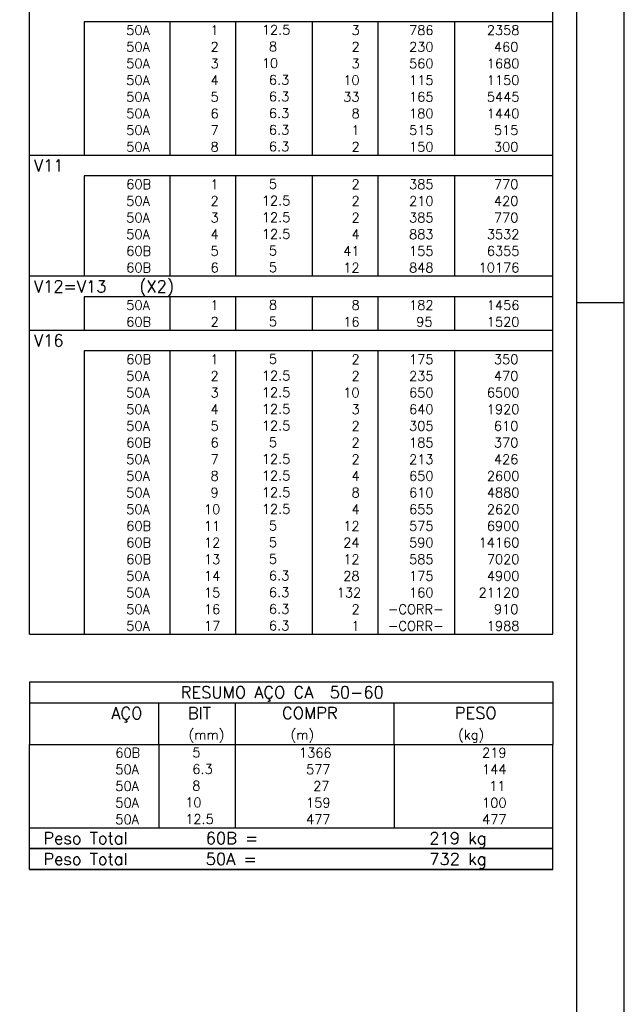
# Model space of a CAD drawing. Extents: x 0 to 84.1, y 0 to 59.4.
# Tile 16 of 17: x 71.4 to 84.1, y 15 to 35.6. Entities that reach past the tile are written whole.
import ezdxf

# ---------------------------------------------------------------- set-up
doc = ezdxf.new("R2010")
doc.units = 0
for name, color, linetype in [('1', 7, 'CONTINUOUS'), ('12', 12, 'CONTINUOUS'), ('3', 3, 'CONTINUOUS')]:
    doc.layers.add(name, color=color, linetype=linetype)
doc.styles.get("Standard").update_dxf_attribs({"font": 'ROMANS.SHX'})

msp = doc.modelspace()

# ---------------------------------------------------------------- linework, layer by layer
at = {"layer": '1', "linetype": 'CONTINUOUS'}
for p, q in [((84.099998, 0), (84.099998, 59.400009)), ((71.6, 35.594953), (71.6, 36.032453)), ((82.6, 35.594953), (82.6, 36.032453)), ((71.6, 35.244953), (71.6, 35.594953)), ((82.6, 35.594953), (72.75, 35.594953)), ((72.75, 35.594953), (72.75, 35.244953)), ((74.55, 35.594953), (74.55, 35.244953)), ((75.93, 35.594953), (75.93, 35.244953)), ((77.54, 35.594953), (77.54, 35.244953)), ((78.92, 35.594953), (78.92, 35.244953)), ((80.53, 35.594953), (80.53, 35.244953)), ((82.6, 35.244953), (82.6, 35.594953)), ((71.6, 34.894953), (71.6, 35.244953)), ((72.75, 35.244953), (72.75, 34.894953)), ((74.55, 35.244953), (74.55, 34.894953)), ((75.93, 35.244953), (75.93, 34.894953)), ((77.54, 35.244953), (77.54, 34.894953)), ((78.92, 35.244953), (78.92, 34.894953)), ((80.53, 35.244953), (80.53, 34.894953)), ((82.6, 34.894953), (82.6, 35.244953)), ((71.6, 34.544953), (71.6, 34.894953)), ((72.75, 34.894953), (72.75, 34.544953)), ((74.55, 34.894953), (74.55, 34.544953)), ((75.93, 34.894953), (75.93, 34.544953)), ((77.54, 34.894953), (77.54, 34.544953)), ((78.92, 34.894953), (78.92, 34.544953)), ((80.53, 34.894953), (80.53, 34.544953)), ((82.6, 34.544953), (82.6, 34.894953)), ((71.6, 34.194953), (71.6, 34.544953)), ((72.75, 34.544953), (72.75, 34.194953)), ((74.55, 34.544953), (74.55, 34.194953)), ((75.93, 34.544953), (75.93, 34.194953)), ((77.54, 34.544953), (77.54, 34.194953)), ((78.92, 34.544953), (78.92, 34.194953)), ((80.53, 34.544953), (80.53, 34.194953)), ((82.6, 34.194953), (82.6, 34.544953)), ((71.6, 33.844953), (71.6, 34.194953)), ((72.75, 34.194953), (72.75, 33.844953)), ((74.55, 34.194953), (74.55, 33.844953)), ((75.93, 34.194953), (75.93, 33.844953)), ((77.54, 34.194953), (77.54, 33.844953)), ((78.92, 34.194953), (78.92, 33.844953)), ((80.53, 34.194953), (80.53, 33.844953)), ((82.6, 33.844953), (82.6, 34.194953)), ((71.6, 33.494953), (71.6, 33.844953)), ((72.75, 33.844953), (72.75, 33.494953)), ((74.55, 33.844953), (74.55, 33.494953)), ((75.93, 33.844953), (75.93, 33.494953)), ((77.54, 33.844953), (77.54, 33.494953)), ((78.92, 33.844953), (78.92, 33.494953)), ((80.53, 33.844953), (80.53, 33.494953)), ((82.6, 33.494953), (82.6, 33.844953)), ((71.6, 33.144953), (71.6, 33.494953)), ((72.75, 33.494953), (72.75, 33.144953)), ((74.55, 33.494953), (74.55, 33.144953)), ((75.93, 33.494953), (75.93, 33.144953)), ((77.54, 33.494953), (77.54, 33.144953)), ((78.92, 33.494953), (78.92, 33.144953)), ((80.53, 33.494953), (80.53, 33.144953)), ((82.6, 33.144953), (82.6, 33.494953)), ((71.6, 32.794953), (71.6, 33.144953)), ((72.75, 33.144953), (72.75, 32.794953)), ((74.55, 33.144953), (74.55, 32.794953)), ((75.93, 33.144953), (75.93, 32.794953)), ((77.54, 33.144953), (77.54, 32.794953)), ((78.92, 33.144953), (78.92, 32.794953)), ((80.53, 33.144953), (80.53, 32.794953)), ((82.6, 32.794953), (82.6, 33.144953)), ((71.6, 32.357453), (71.6, 32.794953)), ((71.6, 32.794953), (82.6, 32.794953)), ((82.6, 32.357453), (82.6, 32.794953)), ((71.6, 32.007454), (71.6, 32.357453)), ((82.6, 32.357453), (72.75, 32.357453)), ((72.75, 32.357453), (72.75, 32.007454)), ((74.55, 32.357453), (74.55, 32.007454)), ((75.93, 32.357453), (75.93, 32.007454)), ((77.54, 32.357453), (77.54, 32.007454)), ((78.92, 32.357453), (78.92, 32.007454)), ((80.53, 32.357453), (80.53, 32.007454)), ((82.6, 32.007454), (82.6, 32.357453)), ((71.6, 31.657454), (71.6, 32.007454)), ((72.75, 32.007454), (72.75, 31.657454)), ((74.55, 32.007454), (74.55, 31.657454)), ((75.93, 32.007454), (75.93, 31.657454)), ((77.54, 32.007454), (77.54, 31.657454)), ((78.92, 32.007454), (78.92, 31.657454)), ((80.53, 32.007454), (80.53, 31.657454)), ((82.6, 31.657454), (82.6, 32.007454)), ((71.6, 31.307454), (71.6, 31.657454)), ((72.75, 31.657454), (72.75, 31.307454)), ((74.55, 31.657454), (74.55, 31.307454)), ((75.93, 31.657454), (75.93, 31.307454)), ((77.54, 31.657454), (77.54, 31.307454)), ((78.92, 31.657454), (78.92, 31.307454)), ((80.53, 31.657454), (80.53, 31.307454)), ((82.6, 31.307454), (82.6, 31.657454)), ((71.6, 30.957454), (71.6, 31.307454)), ((72.75, 31.307454), (72.75, 30.957454)), ((74.55, 31.307454), (74.55, 30.957454)), ((75.93, 31.307454), (75.93, 30.957454)), ((77.54, 31.307454), (77.54, 30.957454)), ((78.92, 31.307454), (78.92, 30.957454)), ((80.53, 31.307454), (80.53, 30.957454)), ((82.6, 30.957454), (82.6, 31.307454)), ((71.6, 30.607454), (71.6, 30.957454)), ((72.75, 30.957454), (72.75, 30.607454)), ((74.55, 30.957454), (74.55, 30.607454)), ((75.93, 30.957454), (75.93, 30.607454)), ((77.54, 30.957454), (77.54, 30.607454)), ((78.92, 30.957454), (78.92, 30.607454)), ((80.53, 30.957454), (80.53, 30.607454)), ((82.6, 30.607454), (82.6, 30.957454)), ((71.6, 30.257454), (71.6, 30.607454)), ((72.75, 30.607454), (72.75, 30.257454)), ((74.55, 30.607454), (74.55, 30.257454)), ((75.93, 30.607454), (75.93, 30.257454)), ((77.54, 30.607454), (77.54, 30.257454)), ((78.92, 30.607454), (78.92, 30.257454)), ((80.53, 30.607454), (80.53, 30.257454)), ((82.6, 30.257454), (82.6, 30.607454)), ((71.6, 29.819954), (71.6, 30.257454)), ((71.6, 30.257454), (82.6, 30.257454)), ((82.6, 29.819954), (82.6, 30.257454)), ((71.6, 29.469954), (71.6, 29.819954)), ((82.6, 29.819954), (72.75, 29.819954)), ((72.75, 29.819954), (72.75, 29.469954)), ((74.55, 29.819954), (74.55, 29.469954)), ((75.93, 29.819954), (75.93, 29.469954)), ((77.54, 29.819954), (77.54, 29.469954)), ((78.92, 29.819954), (78.92, 29.469954)), ((80.53, 29.819954), (80.53, 29.469954)), ((82.6, 29.469954), (82.6, 29.819954)), ((83.099998, 29.699997), (84.099998, 29.699997)), ((83.099998, 29.699997), (84.099998, 29.699997)), ((71.6, 29.119954), (71.6, 29.469954)), ((72.75, 29.469954), (72.75, 29.119954)), ((74.55, 29.469954), (74.55, 29.119954)), ((75.93, 29.469954), (75.93, 29.119954)), ((77.54, 29.469954), (77.54, 29.119954)), ((78.92, 29.469954), (78.92, 29.119954)), ((80.53, 29.469954), (80.53, 29.119954)), ((82.6, 29.119954), (82.6, 29.469954)), ((71.6, 28.682454), (71.6, 29.119954)), ((71.6, 29.119954), (82.6, 29.119954)), ((82.6, 28.682454), (82.6, 29.119954)), ((71.6, 28.332454), (71.6, 28.682454)), ((82.6, 28.682454), (72.75, 28.682454)), ((72.75, 28.682454), (72.75, 28.332454)), ((74.55, 28.682454), (74.55, 28.332454)), ((75.93, 28.682454), (75.93, 28.332454)), ((77.54, 28.682454), (77.54, 28.332454)), ((78.92, 28.682454), (78.92, 28.332454)), ((80.53, 28.682454), (80.53, 28.332454)), ((82.6, 28.332454), (82.6, 28.682454)), ((71.6, 27.982454), (71.6, 28.332454)), ((72.75, 28.332454), (72.75, 27.982454)), ((74.55, 28.332454), (74.55, 27.982454)), ((75.93, 28.332454), (75.93, 27.982454)), ((77.54, 28.332454), (77.54, 27.982454)), ((78.92, 28.332454), (78.92, 27.982454)), ((80.53, 28.332454), (80.53, 27.982454)), ((82.6, 27.982454), (82.6, 28.332454)), ((71.6, 27.632454), (71.6, 27.982454)), ((72.75, 27.982454), (72.75, 27.632454)), ((74.55, 27.982454), (74.55, 27.632454)), ((75.93, 27.982454), (75.93, 27.632454)), ((77.54, 27.982454), (77.54, 27.632454)), ((78.92, 27.982454), (78.92, 27.632454)), ((80.53, 27.982454), (80.53, 27.632454)), ((82.6, 27.632454), (82.6, 27.982454)), ((71.6, 27.282455), (71.6, 27.632454)), ((72.75, 27.632454), (72.75, 27.282455)), ((74.55, 27.632454), (74.55, 27.282455)), ((75.93, 27.632454), (75.93, 27.282455)), ((77.54, 27.632454), (77.54, 27.282455)), ((78.92, 27.632454), (78.92, 27.282455)), ((80.53, 27.632454), (80.53, 27.282455)), ((82.6, 27.282455), (82.6, 27.632454)), ((71.6, 26.932455), (71.6, 27.282455)), ((72.75, 27.282455), (72.75, 26.932455)), ((74.55, 27.282455), (74.55, 26.932455)), ((75.93, 27.282455), (75.93, 26.932455)), ((77.54, 27.282455), (77.54, 26.932455)), ((78.92, 27.282455), (78.92, 26.932455)), ((80.53, 27.282455), (80.53, 26.932455)), ((82.6, 26.932455), (82.6, 27.282455)), ((71.6, 26.582455), (71.6, 26.932455)), ((72.75, 26.932455), (72.75, 26.582455)), ((74.55, 26.932455), (74.55, 26.582455)), ((75.93, 26.932455), (75.93, 26.582455)), ((77.54, 26.932455), (77.54, 26.582455)), ((78.92, 26.932455), (78.92, 26.582455)), ((80.53, 26.932455), (80.53, 26.582455)), ((82.6, 26.582455), (82.6, 26.932455)), ((71.6, 26.232455), (71.6, 26.582455)), ((72.75, 26.582455), (72.75, 26.232455)), ((74.55, 26.582455), (74.55, 26.232455)), ((75.93, 26.582455), (75.93, 26.232455)), ((77.54, 26.582455), (77.54, 26.232455)), ((78.92, 26.582455), (78.92, 26.232455)), ((80.53, 26.582455), (80.53, 26.232455)), ((82.6, 26.232455), (82.6, 26.582455)), ((71.6, 25.882455), (71.6, 26.232455)), ((72.75, 26.232455), (72.75, 25.882455)), ((74.55, 26.232455), (74.55, 25.882455)), ((75.93, 26.232455), (75.93, 25.882455)), ((77.54, 26.232455), (77.54, 25.882455)), ((78.92, 26.232455), (78.92, 25.882455)), ((80.53, 26.232455), (80.53, 25.882455)), ((82.6, 25.882455), (82.6, 26.232455)), ((71.6, 25.532455), (71.6, 25.882455)), ((72.75, 25.882455), (72.75, 25.532455)), ((74.55, 25.882455), (74.55, 25.532455)), ((75.93, 25.882455), (75.93, 25.532455)), ((77.54, 25.882455), (77.54, 25.532455)), ((78.92, 25.882455), (78.92, 25.532455)), ((80.53, 25.882455), (80.53, 25.532455)), ((82.6, 25.532455), (82.6, 25.882455)), ((71.6, 25.182455), (71.6, 25.532455)), ((72.75, 25.532455), (72.75, 25.182455)), ((74.55, 25.532455), (74.55, 25.182455)), ((75.93, 25.532455), (75.93, 25.182455)), ((77.54, 25.532455), (77.54, 25.182455)), ((78.92, 25.532455), (78.92, 25.182455)), ((80.53, 25.532455), (80.53, 25.182455)), ((82.6, 25.182455), (82.6, 25.532455)), ((71.6, 24.832455), (71.6, 25.182455)), ((72.75, 25.182455), (72.75, 24.832455)), ((74.55, 25.182455), (74.55, 24.832455)), ((75.93, 25.182455), (75.93, 24.832455)), ((77.54, 25.182455), (77.54, 24.832455)), ((78.92, 25.182455), (78.92, 24.832455)), ((80.53, 25.182455), (80.53, 24.832455)), ((82.6, 24.832455), (82.6, 25.182455)), ((71.6, 24.482455), (71.6, 24.832455)), ((72.75, 24.832455), (72.75, 24.482455)), ((74.55, 24.832455), (74.55, 24.482455)), ((75.93, 24.832455), (75.93, 24.482455)), ((77.54, 24.832455), (77.54, 24.482455)), ((78.92, 24.832455), (78.92, 24.482455)), ((80.53, 24.832455), (80.53, 24.482455)), ((82.6, 24.482455), (82.6, 24.832455)), ((71.6, 24.132455), (71.6, 24.482455)), ((72.75, 24.482455), (72.75, 24.132455)), ((74.55, 24.482455), (74.55, 24.132455)), ((75.93, 24.482455), (75.93, 24.132455)), ((77.54, 24.482455), (77.54, 24.132455)), ((78.92, 24.482455), (78.92, 24.132455)), ((80.53, 24.482455), (80.53, 24.132455)), ((82.6, 24.132455), (82.6, 24.482455)), ((71.6, 23.782456), (71.6, 24.132455)), ((72.75, 24.132455), (72.75, 23.782456)), ((74.55, 24.132455), (74.55, 23.782456)), ((75.93, 24.132455), (75.93, 23.782456)), ((77.54, 24.132455), (77.54, 23.782456)), ((78.92, 24.132455), (78.92, 23.782456)), ((80.53, 24.132455), (80.53, 23.782456)), ((82.6, 23.782456), (82.6, 24.132455)), ((71.6, 23.432456), (71.6, 23.782456)), ((72.75, 23.782456), (72.75, 23.432456)), ((74.55, 23.782456), (74.55, 23.432456)), ((75.93, 23.782456), (75.93, 23.432456)), ((77.54, 23.782456), (77.54, 23.432456)), ((78.92, 23.782456), (78.92, 23.432456)), ((80.53, 23.782456), (80.53, 23.432456)), ((82.6, 23.432456), (82.6, 23.782456)), ((71.6, 23.082456), (71.6, 23.432456)), ((72.75, 23.432456), (72.75, 23.082456)), ((74.55, 23.432456), (74.55, 23.082456)), ((75.93, 23.432456), (75.93, 23.082456)), ((77.54, 23.432456), (77.54, 23.082456)), ((78.92, 23.432456), (78.92, 23.082456)), ((80.53, 23.432456), (80.53, 23.082456)), ((82.6, 23.082456), (82.6, 23.432456)), ((71.6, 22.732456), (71.6, 23.082456)), ((72.75, 23.082456), (72.75, 22.732456)), ((74.55, 23.082456), (74.55, 22.732456)), ((75.93, 23.082456), (75.93, 22.732456)), ((77.54, 23.082456), (77.54, 22.732456)), ((78.92, 23.082456), (78.92, 22.732456)), ((80.53, 23.082456), (80.53, 22.732456)), ((82.6, 22.732456), (82.6, 23.082456)), ((71.6, 22.732456), (82.6, 22.732456)), ((71.6, 21.732456), (71.6, 20.419956)), ((71.6, 21.732456), (82.6, 21.732456)), ((82.6, 21.732456), (82.6, 20.419956)), ((71.6, 21.294956), (82.6, 21.294956)), ((74.32, 20.419956), (74.32, 21.294956)), ((75.93, 20.419956), (75.93, 21.294956)), ((79.265, 20.419956), (79.265, 21.294956)), ((71.6, 20.419956), (82.6, 20.419956)), ((71.6, 20.069955), (71.6, 20.419956)), ((74.32, 20.419956), (74.32, 20.069956)), ((75.93, 20.069955), (75.93, 20.419956)), ((79.265, 20.419956), (79.265, 20.069955)), ((82.6, 20.069955), (82.6, 20.419956)), ((71.6, 19.719955), (71.6, 20.069955)), ((74.32, 20.069955), (74.32, 19.719956)), ((75.93, 19.719955), (75.93, 20.069955)), ((79.265, 20.069955), (79.265, 19.719955)), ((82.6, 19.719955), (82.6, 20.069955)), ((71.6, 19.369955), (71.6, 19.719955)), ((74.32, 19.719955), (74.32, 19.369955)), ((75.93, 19.369955), (75.93, 19.719955)), ((79.265, 19.719955), (79.265, 19.369955)), ((82.6, 19.369955), (82.6, 19.719955)), ((71.6, 19.019954), (71.6, 19.369955)), ((74.32, 19.369955), (74.32, 19.019955)), ((75.93, 19.019954), (75.93, 19.369955)), ((79.265, 19.369955), (79.265, 19.019954)), ((82.6, 19.019954), (82.6, 19.369955)), ((71.6, 18.669954), (71.6, 19.019954)), ((74.32, 19.019954), (74.32, 18.669954)), ((75.93, 18.669954), (75.93, 19.019954)), ((79.265, 19.019954), (79.265, 18.669954)), ((82.6, 18.669954), (82.6, 19.019954)), ((71.6, 18.669954), (82.6, 18.669954)), ((71.6, 18.232454), (71.6, 18.669954)), ((71.6, 18.669954), (82.6, 18.669954)), ((82.6, 18.232454), (82.6, 18.669954)), ((82.6, 18.232454), (71.6, 18.232454)), ((71.6, 17.794954), (71.6, 18.232454)), ((71.6, 18.232454), (82.6, 18.232454)), ((82.6, 17.794954), (82.6, 18.232454)), ((82.6, 17.794954), (71.6, 17.794954))]:
    msp.add_line(p, q, dxfattribs=at)
at = {"layer": '12', "linetype": 'CONTINUOUS'}
msp.add_lwpolyline([(2.5, 1), (83.099998, 1), (83.099998, 58.400009), (2.5, 58.400009), (2.5, 1)], dxfattribs=at)
at = {"layer": '3', "linetype": 'CONTINUOUS'}
msp.add_line((71.6, 17.794954), (82.6, 17.794954), dxfattribs=at)

# ---------------------------------------------------------------- texts
at = {"layer": '1', "linetype": 'CONTINUOUS'}
for s, height, p in [('     50A', 0.2, (72.889661, 35.319953)), ('   12.5', 0.2, (76.036543, 35.325996)), ('   3', 0.2, (77.92, 35.319953)), ('   786', 0.2, (79.13, 35.319953)), ('   2358', 0.2, (80.763622, 35.319953)), ('     50A', 0.2, (72.889661, 34.969953)), ('    8  ', 0.2, (76.036543, 34.975997)), ('   2', 0.2, (77.92, 34.969953)), ('   230', 0.2, (79.13, 34.969953)), ('    460', 0.2, (80.763622, 34.969953)), ('     50A', 0.2, (72.889661, 34.619953)), ('   10  ', 0.2, (76.036543, 34.625997)), ('   3', 0.2, (77.92, 34.619953)), ('   560', 0.2, (79.13, 34.619953)), ('   1680', 0.2, (80.763622, 34.619953)), ('     50A', 0.2, (72.889661, 34.269953)), ('    6.3', 0.2, (76.036543, 34.275997)), ('  10', 0.2, (77.92, 34.269953)), ('   115', 0.2, (79.13, 34.269953)), ('   1150', 0.2, (80.763622, 34.269953)), ('     50A', 0.2, (72.889661, 33.919953)), ('    6.3', 0.2, (76.036543, 33.925997)), ('  33', 0.2, (77.92, 33.919953)), ('   165', 0.2, (79.13, 33.919953)), ('   5445', 0.2, (80.763622, 33.919953)), ('     50A', 0.2, (72.889661, 33.569953)), ('    6.3', 0.2, (76.036543, 33.575997)), ('   8', 0.2, (77.92, 33.569953)), ('   180', 0.2, (79.13, 33.569953)), ('   1440', 0.2, (80.763622, 33.569953)), ('     50A', 0.2, (72.889661, 33.219953)), ('    6.3', 0.2, (76.036543, 33.225997)), ('   1', 0.2, (77.92, 33.219953)), ('   515', 0.2, (79.13, 33.219953)), ('    515', 0.2, (80.763622, 33.219953)), ('     50A', 0.2, (72.889661, 32.869953)), ('    6.3', 0.2, (76.036543, 32.875997)), ('   2', 0.2, (77.92, 32.869953)), ('   150', 0.2, (79.13, 32.869953)), ('    300', 0.2, (80.763622, 32.869953)), ('     60B', 0.2, (72.889661, 32.082453)), ('    5  ', 0.2, (76.036543, 32.088497)), ('   2', 0.2, (77.92, 32.082453)), ('   385', 0.2, (79.13, 32.082453)), ('    770', 0.2, (80.763622, 32.082453)), ('     50A', 0.2, (72.889661, 31.732453)), ('   12.5', 0.2, (76.036543, 31.738497)), ('   2', 0.2, (77.92, 31.732453)), ('   210', 0.2, (79.13, 31.732453)), ('    420', 0.2, (80.763622, 31.732453)), ('     50A', 0.2, (72.889661, 31.382454)), ('   12.5', 0.2, (76.036543, 31.388497)), ('   2', 0.2, (77.92, 31.382454)), ('   385', 0.2, (79.13, 31.382454)), ('    770', 0.2, (80.763622, 31.382454)), ('     50A', 0.2, (72.889661, 31.032454)), ('   12.5', 0.2, (76.036543, 31.038498)), ('   4', 0.2, (77.92, 31.032454)), ('   883', 0.2, (79.13, 31.032454)), ('   3532', 0.2, (80.763622, 31.032454)), ('     60B', 0.2, (72.889661, 30.682454)), ('    5  ', 0.2, (76.036543, 30.688498)), ('  41', 0.2, (77.92, 30.682454)), ('   155', 0.2, (79.13, 30.682454)), ('   6355', 0.2, (80.763622, 30.682454)), ('     60B', 0.2, (72.889661, 30.332454)), ('    5  ', 0.2, (76.036543, 30.338498)), ('  12', 0.2, (77.92, 30.332454)), ('   848', 0.2, (79.13, 30.332454)), ('  10176', 0.2, (80.763622, 30.332454)), ('     50A', 0.2, (72.889661, 29.544954)), ('    8  ', 0.2, (76.036543, 29.550998)), ('   8', 0.2, (77.92, 29.544954)), ('   182', 0.2, (79.13, 29.544954)), ('   1456', 0.2, (80.763622, 29.544954)), ('     60B', 0.2, (72.889661, 29.194954)), ('    5  ', 0.2, (76.036543, 29.200998)), ('  16', 0.2, (77.92, 29.194954)), ('    95', 0.2, (79.13, 29.194954)), ('   1520', 0.2, (80.763622, 29.194954)), ('     60B', 0.2, (72.889661, 28.407454)), ('    5  ', 0.2, (76.036543, 28.413498)), ('   2', 0.2, (77.92, 28.407454)), ('   175', 0.2, (79.13, 28.407454)), ('    350', 0.2, (80.763622, 28.407454)), ('     50A', 0.2, (72.889661, 28.057454)), ('   12.5', 0.2, (76.036543, 28.063498)), ('   2', 0.2, (77.92, 28.057454)), ('   235', 0.2, (79.13, 28.057454)), ('    470', 0.2, (80.763622, 28.057454)), ('   12.5', 0.2, (76.036543, 27.713498)), ('     50A', 0.2, (72.889661, 27.707454)), ('  10', 0.2, (77.92, 27.707454)), ('   650', 0.2, (79.13, 27.707454)), ('   6500', 0.2, (80.763622, 27.707454)), ('     50A', 0.2, (72.889661, 27.357454)), ('   12.5', 0.2, (76.036543, 27.363498)), ('   3', 0.2, (77.92, 27.357454)), ('   640', 0.2, (79.13, 27.357454)), ('   1920', 0.2, (80.763622, 27.357454)), ('     50A', 0.2, (72.889661, 27.007454)), ('   12.5', 0.2, (76.036543, 27.013498)), ('   2', 0.2, (77.92, 27.007454)), ('   305', 0.2, (79.13, 27.007454)), ('    610', 0.2, (80.763622, 27.007454)), ('     60B', 0.2, (72.889661, 26.657455)), ('    5  ', 0.2, (76.036543, 26.663498)), ('   2', 0.2, (77.92, 26.657455)), ('   185', 0.2, (79.13, 26.657455)), ('    370', 0.2, (80.763622, 26.657455)), ('     50A', 0.2, (72.889661, 26.307455)), ('   12.5', 0.2, (76.036543, 26.313499)), ('   2', 0.2, (77.92, 26.307455)), ('   213', 0.2, (79.13, 26.307455)), ('    426', 0.2, (80.763622, 26.307455)), ('     50A', 0.2, (72.889661, 25.957455)), ('   12.5', 0.2, (76.036543, 25.963499)), ('   4', 0.2, (77.92, 25.957455)), ('   650', 0.2, (79.13, 25.957455)), ('   2600', 0.2, (80.763622, 25.957455)), ('     50A', 0.2, (72.889661, 25.607455)), ('   12.5', 0.2, (76.036543, 25.613499)), ('   8', 0.2, (77.92, 25.607455)), ('   610', 0.2, (79.13, 25.607455)), ('   4880', 0.2, (80.763622, 25.607455)), ('     50A', 0.2, (72.889661, 25.257455)), ('   12.5', 0.2, (76.036543, 25.263499)), ('   4', 0.2, (77.92, 25.257455)), ('   655', 0.2, (79.13, 25.257455)), ('   2620', 0.2, (80.763622, 25.257455)), ('     60B', 0.2, (72.889661, 24.907455)), ('    5  ', 0.2, (76.036543, 24.913499)), ('  12', 0.2, (77.92, 24.907455)), ('   575', 0.2, (79.13, 24.907455)), ('   6900', 0.2, (80.763622, 24.907455)), ('     60B', 0.2, (72.889661, 24.557455)), ('    5  ', 0.2, (76.036543, 24.563499)), ('  24', 0.2, (77.92, 24.557455)), ('   590', 0.2, (79.13, 24.557455)), ('  14160', 0.2, (80.763622, 24.557455)), ('     60B', 0.2, (72.889661, 24.207455)), ('    5  ', 0.2, (76.036543, 24.213499)), ('  12', 0.2, (77.92, 24.207455)), ('   585', 0.2, (79.13, 24.207455)), ('   7020', 0.2, (80.763622, 24.207455)), ('     50A', 0.2, (72.889661, 23.857455)), ('    6.3', 0.2, (76.036543, 23.863499)), ('  28', 0.2, (77.92, 23.857455)), ('   175', 0.2, (79.13, 23.857455)), ('   4900', 0.2, (80.763622, 23.857455)), ('     50A', 0.2, (72.889661, 23.507455)), ('    6.3', 0.2, (76.036543, 23.513499)), (' 132', 0.2, (77.92, 23.507455)), ('   160', 0.2, (79.13, 23.507455)), ('  21120', 0.2, (80.763622, 23.507455)), ('    6.3', 0.2, (76.036543, 23.163499)), ('     50A', 0.2, (72.889661, 23.157456)), ('   2', 0.2, (77.92, 23.157456)), ('-CORR-', 0.2, (79.13, 23.157456)), ('    910', 0.2, (80.763622, 23.157456)), ('     50A', 0.2, (72.889661, 22.807456)), ('    6.3', 0.2, (76.036543, 22.8135)), ('   1', 0.2, (77.92, 22.807456)), ('-CORR-', 0.2, (79.13, 22.807456)), ('   1988', 0.2, (80.763622, 22.807456)), ('PESO', 0.25, (80.53784, 20.954807)), ('(mm)', 0.2, (74.943861, 20.523706)), ('(m)', 0.2, (77.086146, 20.523706)), ('(kg)', 0.2, (80.606442, 20.523706)), ('     60B', 0.2, (72.659661, 20.144956)), ('    1366', 0.2, (76.667658, 20.144956)), ('    219', 0.2, (80.515265, 20.144956)), ('     50A', 0.2, (72.659661, 19.794955)), ('     577', 0.2, (76.667658, 19.794956)), ('    144', 0.2, (80.515265, 19.794956)), ('     50A', 0.2, (72.659661, 19.444955)), ('      27', 0.2, (76.667658, 19.444955)), ('     11', 0.2, (80.515265, 19.444955)), ('     50A', 0.2, (72.659661, 19.094955)), ('     159', 0.2, (76.667658, 19.094955)), ('    100', 0.2, (80.515265, 19.094955)), ('     50A', 0.2, (72.659661, 18.744954)), ('     477', 0.2, (76.667658, 18.744955)), ('    477', 0.2, (80.515265, 18.744955))]:
    msp.add_text(s, height=height, dxfattribs=at).set_placement(p)
at = {"layer": '3', "linetype": 'CONTINUOUS'}
for s, height, p in [('  1', 0.2, (75.13, 35.319953)), ('  2', 0.2, (75.13, 34.969953)), ('  3', 0.2, (75.13, 34.619953)), ('  4', 0.2, (75.13, 34.269953)), ('  5', 0.2, (75.13, 33.919953)), ('  6', 0.2, (75.13, 33.569953)), ('  7', 0.2, (75.13, 33.219953)), ('  8', 0.2, (75.13, 32.869953)), ('V11', 0.25, (71.695798, 32.451203)), ('  1', 0.2, (75.13, 32.082453)), ('  2', 0.2, (75.13, 31.732453)), ('  3', 0.2, (75.13, 31.382454)), ('  4', 0.2, (75.13, 31.032454)), ('  5', 0.2, (75.13, 30.682454)), ('  6', 0.2, (75.13, 30.332454)), ('V12=V13   (X2)', 0.25, (71.695798, 29.913704)), ('  1', 0.2, (75.13, 29.544954)), ('  2', 0.2, (75.13, 29.194954)), ('V16', 0.25, (71.695798, 28.776204)), ('  1', 0.2, (75.13, 28.407454)), ('  2', 0.2, (75.13, 28.057454)), ('  3', 0.2, (75.13, 27.707454)), ('  4', 0.2, (75.13, 27.357454)), ('  5', 0.2, (75.13, 27.007454)), ('  6', 0.2, (75.13, 26.657455)), ('  7', 0.2, (75.13, 26.307455)), ('  8', 0.2, (75.13, 25.957455)), ('  9', 0.2, (75.13, 25.607455)), (' 10', 0.2, (75.13, 25.257455)), (' 11', 0.2, (75.13, 24.907455)), (' 12', 0.2, (75.13, 24.557455)), (' 13', 0.2, (75.13, 24.207455)), (' 14', 0.2, (75.13, 23.857455)), (' 15', 0.2, (75.13, 23.507455)), (' 16', 0.2, (75.13, 23.157456)), (' 17', 0.2, (75.13, 22.807456)), ('RESUMO AÇO CA  50-60', 0.25, (74.780497, 21.388706)), ('AÇO', 0.25, (73.31958, 20.951206)), ('BIT', 0.25, (74.93, 20.951206)), ('COMPR', 0.25, (76.908841, 20.954807)), ('    5  ', 0.2, (74.426542, 20.151)), ('    6.3', 0.2, (74.426542, 19.800999)), ('    8  ', 0.2, (74.426542, 19.450999)), ('   10  ', 0.2, (74.426542, 19.100998)), ('   12.5', 0.2, (74.426542, 18.750998)), ('Peso Total        60B =', 0.25, (71.892829, 18.326204)), ('    219 kg', 0.25, (79.257004, 18.326204)), ('Peso Total        50A =', 0.25, (71.892829, 17.888704)), ('    732 kg', 0.25, (79.257004, 17.888704))]:
    msp.add_text(s, height=height, dxfattribs=at).set_placement(p)

doc.saveas('drawing.dxf')
